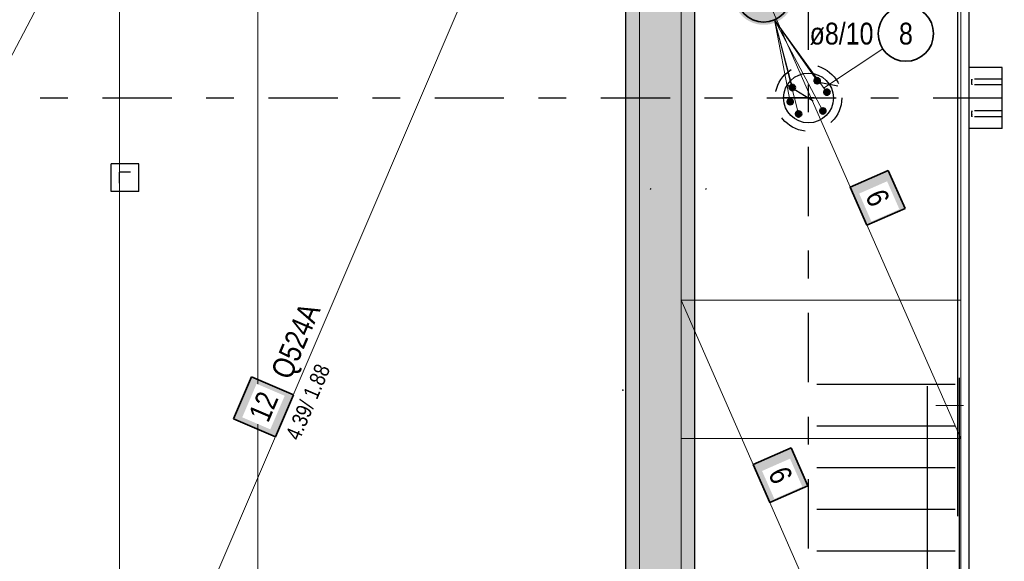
# Model space of a CAD drawing. Header units: millimetres. Extents: x -7.9 to 38.5, y -8.4 to 24.5.
# Tile 11 of 37: x 14.5 to 18, y 8.3 to 10.3. Entities that reach past the tile are written whole.
import ezdxf

# ---------------------------------------------------------------- set-up
doc = ezdxf.new("R2010")
doc.units = ezdxf.units.MM
doc.linetypes.add('DASHDOTX2', pattern=[2, 1, -0.5, 0, -0.5])
doc.linetypes.add('HIDDEN', pattern=[0.375, 0.25, -0.125])
for name, color, linetype, lineweight in [('Achsen', 7, 'Continuous', 20), ('Mattenbewehrung', 7, 'Continuous', 20), ('Schraffuren', 7, 'Continuous', 20), ('Stabstahl', 7, 'Continuous', 20)]:
    doc.layers.add(name, color=color, linetype=linetype, lineweight=lineweight)
doc.styles.add('Arial Narrow', font='ARIALN.TTF')

msp = doc.modelspace()

# ---------------------------------------------------------------- hatches: boundary and pattern name
at = {"lineweight": 35, "true_color": 0xffffff}
msp.add_hatch(color=7, dxfattribs=at).paths.add_polyline_path([(15.29819, 9.000161), (15.233271, 8.848469), (15.384963, 8.78355), (15.449882, 8.935242)])
at = {"layer": 'Achsen', "lineweight": 35, "true_color": 0xffffff}
for points in [[(17.658945, 9.60795), (17.598626, 9.745287), (17.461288, 9.684967), (17.521608, 9.54763)], [(17.30826, 8.606402), (17.24794, 8.743739), (17.110603, 8.68342), (17.170922, 8.546082)]]:
    msp.add_hatch(color=7, dxfattribs=at).paths.add_polyline_path(points)
at = {"layer": 'Schraffuren', "lineweight": 13, "true_color": 0xd7ffd7}
msp.add_hatch(color=254, dxfattribs=at).paths.add_polyline_path([(16.900096, 1.546548), (16.650096, 1.796548), (16.650096, 12.006535), (16.900096, 12.006538)])
at = {"layer": 'Stabstahl', "lineweight": 50, "true_color": 0xffffff}
msp.add_hatch(color=7, dxfattribs=at).paths.add_polyline_path([(17.258427, 10.380761), (17.25836, 10.3846), (17.258159, 10.388434), (17.257824, 10.392259), (17.257356, 10.39607), (17.256755, 10.399862), (17.256023, 10.403631), (17.255159, 10.407372), (17.254165, 10.411081), (17.253043, 10.414753), (17.251793, 10.418383), (17.250417, 10.421968), (17.248917, 10.425502), (17.247294, 10.428982), (17.245551, 10.432403), (17.243689, 10.435761), (17.241712, 10.439052), (17.239621, 10.442272), (17.237418, 10.445417), (17.235108, 10.448484), (17.232691, 10.451467), (17.230173, 10.454365), (17.227554, 10.457173), (17.224839, 10.459888), (17.222031, 10.462507), (17.219133, 10.465026), (17.216149, 10.467442), (17.213083, 10.469753), (17.209938, 10.471955), (17.206718, 10.474046), (17.203427, 10.476024), (17.200068, 10.477885), (17.196647, 10.479628), (17.193168, 10.481251), (17.189633, 10.482751), (17.186049, 10.484127), (17.182418, 10.485377), (17.178747, 10.4865), (17.175038, 10.487493), (17.171297, 10.488357), (17.167528, 10.48909), (17.163736, 10.48969), (17.159925, 10.490158), (17.1561, 10.490493), (17.152266, 10.490694), (17.148427, 10.490761), (17.144588, 10.490694), (17.140753, 10.490493), (17.136928, 10.490158), (17.133118, 10.48969), (17.129325, 10.48909), (17.125556, 10.488357), (17.121815, 10.487493), (17.118106, 10.4865), (17.114435, 10.485377), (17.110804, 10.484127), (17.10722, 10.482751), (17.103686, 10.481251), (17.100206, 10.479628), (17.096785, 10.477885), (17.093427, 10.476024), (17.090135, 10.474046), (17.086915, 10.471955), (17.08377, 10.469753), (17.080704, 10.467442), (17.07772, 10.465026), (17.074822, 10.462507), (17.072014, 10.459888), (17.069299, 10.457173), (17.066681, 10.454365), (17.064162, 10.451467), (17.061745, 10.448484), (17.059435, 10.445417), (17.057232, 10.442272), (17.055141, 10.439052), (17.053164, 10.435761), (17.051302, 10.432403), (17.049559, 10.428982), (17.047937, 10.425502), (17.046436, 10.421968), (17.04506, 10.418383), (17.04381, 10.414753), (17.042688, 10.411081), (17.041694, 10.407372), (17.04083, 10.403631), (17.040098, 10.399862), (17.039497, 10.39607), (17.039029, 10.392259), (17.038695, 10.388434), (17.038494, 10.3846), (17.038427, 10.380761), (17.038494, 10.376922), (17.038695, 10.373088), (17.039029, 10.369263), (17.039497, 10.365452), (17.040098, 10.361659), (17.04083, 10.357891), (17.041694, 10.354149), (17.042688, 10.350441), (17.04381, 10.346769), (17.04506, 10.343139), (17.046436, 10.339554), (17.047937, 10.33602), (17.049559, 10.33254), (17.051302, 10.329119), (17.053164, 10.325761), (17.055141, 10.32247), (17.057232, 10.31925), (17.059435, 10.316104), (17.061745, 10.313038), (17.064162, 10.310054), (17.066681, 10.307156), (17.069299, 10.304348), (17.072014, 10.301633), (17.074822, 10.299015), (17.07772, 10.296496), (17.080704, 10.29408), (17.08377, 10.291769), (17.086915, 10.289567), (17.090135, 10.287476), (17.093427, 10.285498), (17.096785, 10.283637), (17.100206, 10.281893), (17.103686, 10.280271), (17.10722, 10.278771), (17.110804, 10.277395), (17.114435, 10.276145), (17.118106, 10.275022), (17.121815, 10.274028), (17.125556, 10.273165), (17.129325, 10.272432), (17.133118, 10.271831), (17.136928, 10.271363), (17.140753, 10.271029), (17.144588, 10.270828), (17.148427, 10.270761), (17.152266, 10.270828), (17.1561, 10.271029), (17.159925, 10.271363), (17.163736, 10.271831), (17.167528, 10.272432), (17.171297, 10.273165), (17.175038, 10.274028), (17.178747, 10.275022), (17.182418, 10.276145), (17.186049, 10.277395), (17.189633, 10.278771), (17.193168, 10.280271), (17.196647, 10.281893), (17.200068, 10.283637), (17.203427, 10.285498), (17.206718, 10.287476), (17.209938, 10.289567), (17.213083, 10.291769), (17.216149, 10.29408), (17.219133, 10.296496), (17.222031, 10.299015), (17.224839, 10.301633), (17.227554, 10.304348), (17.230173, 10.307156), (17.232691, 10.310054), (17.235108, 10.313038), (17.237418, 10.316104), (17.239621, 10.31925), (17.241712, 10.32247), (17.243689, 10.325761), (17.245551, 10.329119), (17.247294, 10.33254), (17.248917, 10.33602), (17.250417, 10.339554), (17.251793, 10.343139), (17.253043, 10.346769), (17.254165, 10.350441), (17.255159, 10.354149), (17.256023, 10.357891), (17.256755, 10.361659), (17.257356, 10.365452), (17.257824, 10.369263), (17.258159, 10.373088)])

# ---------------------------------------------------------------- linework, layer by layer
at = {"color": 3, "linetype": 'Continuous', "lineweight": 25}
for p, q in [((17.84937, 8.496544), (17.849611, 18.196544)), ((17.890275, 3.996544), (17.890275, 18.086548)), ((18.010275, 10.116544), (17.890275, 10.116544)), ((18.010275, 9.896544), (18.010275, 10.116544)), ((18.010275, 9.896544), (17.890275, 9.896544)), ((14.791573, 9.668485), (14.791573, 9.768485)), ((14.891575, 9.768485), (14.791573, 9.768485)), ((14.891575, 9.668485), (14.891575, 9.768485)), ((14.891575, 9.668485), (14.791573, 9.668485)), ((17.840275, 8.972436), (17.340275, 8.972436)), ((17.740275, 1.966544), (17.740275, 8.966544)), ((17.840275, 8.822009), (17.340275, 8.822009)), ((17.840275, 8.671583), (17.340275, 8.671583)), ((17.840275, 8.521157), (17.340275, 8.521157)), ((17.840275, 8.37073), (17.340275, 8.37073))]:
    msp.add_line(p, q, dxfattribs=at)
at = {"color": 7, "linetype": 'Continuous', "lineweight": 18}
for p, q in [((13.021336, 7.466553), (15.321333, 11.856532)), ((14.821336, 11.856535), (14.821336, 7.466557)), ((16.700094, 11.856535), (14.821336, 7.466557)), ((15.321333, 7.466553), (15.321333, 11.856532)), ((16.700094, 7.466557), (16.700094, 11.856535))]:
    msp.add_line(p, q, dxfattribs=at)
at = {"color": 3, "linetype": 'HIDDEN', "lineweight": 25, "ltscale": 0.25}
for p, q in [((17.9002, 10.068072), (17.9002, 10.071476)), ((17.900229, 10.068053), (17.900229, 10.071461)), ((17.900229, 10.064034), (17.900229, 10.068053)), ((18.010275, 10.074544), (17.900256, 10.074544)), ((17.900256, 10.074544), (17.900256, 10.073741)), ((17.900256, 10.073749), (17.900256, 10.074544)), ((17.900318, 10.073741), (17.900318, 10.071461)), ((17.90041, 10.073749), (17.90041, 10.071476)), ((17.9002, 10.056612), (17.9002, 10.060016)), ((17.900229, 10.060016), (17.900229, 10.064034)), ((17.900229, 10.056627), (17.900229, 10.060016)), ((17.900254, 10.053544), (17.900254, 10.054339)), ((18.010275, 10.053544), (17.900256, 10.053544)), ((17.900257, 10.054347), (17.900257, 10.053544)), ((17.900318, 10.056627), (17.900318, 10.054347)), ((17.900409, 10.056612), (17.900409, 10.054339)), ((17.900247, 9.958749), (17.900247, 9.959544)), ((18.010275, 9.959544), (17.900255, 9.959544)), ((17.900263, 9.959544), (17.900263, 9.958741)), ((17.90032, 9.958741), (17.90032, 9.956461)), ((17.900407, 9.958749), (17.900407, 9.956476)), ((17.900198, 9.941612), (17.900198, 9.945016)), ((17.900199, 9.953072), (17.900199, 9.956476)), ((17.900229, 9.953053), (17.900229, 9.956461)), ((17.900229, 9.949034), (17.900229, 9.953053)), ((17.900229, 9.945016), (17.900229, 9.949034)), ((17.900229, 9.941627), (17.900229, 9.945016)), ((17.900246, 9.938544), (17.900246, 9.939339)), ((18.010275, 9.938544), (17.900255, 9.938544)), ((17.900264, 9.939347), (17.900264, 9.938544)), ((17.90032, 9.941627), (17.90032, 9.939347)), ((17.900406, 9.941612), (17.900406, 9.939339))]:
    msp.add_line(p, q, dxfattribs=at)
at = {"color": 2, "linetype": 'Continuous', "lineweight": 35}
for p, q in [((15.29819, 9.000161), (15.233271, 8.848469)), ((15.449882, 8.935242), (15.29819, 9.000161)), ((15.384963, 8.78355), (15.449882, 8.935242)), ((15.233271, 8.848469), (15.384963, 8.78355))]:
    msp.add_line(p, q, dxfattribs=at)
at = {"color": 9, "linetype": 'HIDDEN', "lineweight": 0, "ltscale": 0.25}
msp.add_line((17.770275, 8.896544), (17.890275, 8.896544), dxfattribs=at)
at = {"color": 3, "linetype": 'HIDDEN', "lineweight": 25, "ltscale": 0.25}
msp.add_circle((17.310338, 10.006532), 0.12, dxfattribs=at)
at = {"color": 9, "linetype": 'Continuous', "lineweight": 0}
for centre in [(17.900406, 9.946304), (16.739956, 9.678095), (16.939953, 9.678095), (16.640124, 8.951537)]:
    msp.add_circle(centre, 0.00111, dxfattribs=at)
at = {"layer": 'Achsen', "color": 3, "linetype": 'DASHDOTX2', "lineweight": 25, "ltscale": 0.25}
for p, q in [((17.309969, 0.580289), (17.309969, 19.628283)), ((2.160322, 10.006548), (19.677826, 10.006548))]:
    msp.add_line(p, q, dxfattribs=at)
at = {"layer": 'Achsen', "color": 7, "linetype": 'Continuous', "lineweight": 18}
for p, q in [((17.860275, 8.776544), (16.850098, 11.076543)), ((17.860275, 8.776544), (17.860275, 11.076539)), ((16.850096, 10.652604), (16.850096, 8.776548)), ((17.860275, 9.276536), (16.8501, 9.27654)), ((16.8501, 9.27654), (16.8501, 6.976548)), ((16.8501, 9.27654), (17.860275, 6.976544)), ((17.860275, 6.976544), (17.860275, 9.276536)), ((16.850096, 8.776548), (17.860275, 8.776544)), ((16.850096, 8.776548), (16.850096, 8.776548))]:
    msp.add_line(p, q, dxfattribs=at)
at = {"layer": 'Achsen', "color": 2, "linetype": 'Continuous', "lineweight": 35}
for p, q in [((17.598626, 9.745287), (17.461288, 9.684967)), ((17.658945, 9.60795), (17.598626, 9.745287)), ((17.461288, 9.684967), (17.521608, 9.54763)), ((17.521608, 9.54763), (17.658945, 9.60795)), ((17.24794, 8.743739), (17.110603, 8.68342)), ((17.30826, 8.606402), (17.24794, 8.743739)), ((17.110603, 8.68342), (17.170922, 8.546082)), ((17.170922, 8.546082), (17.30826, 8.606402))]:
    msp.add_line(p, q, dxfattribs=at)
at = {"layer": 'Achsen', "color": 3, "linetype": 'Continuous', "lineweight": 25}
for p, q in [((14.821573, 9.698485), (14.821573, 9.738485)), ((14.861575, 9.738485), (14.821573, 9.738485)), ((17.855275, 1.996544), (17.855275, 8.996544))]:
    msp.add_line(p, q, dxfattribs=at)
at = {"layer": 'Achsen', "color": 9, "linetype": 'Continuous', "lineweight": 0}
msp.add_circle((17.190338, 10.006532), 0.00111, dxfattribs=at)
at = {"layer": 'Mattenbewehrung', "color": 3, "linetype": 'Continuous', "lineweight": 25}
for p, q in [((16.900096, 1.546548), (16.900096, 12.006538)), ((16.650096, 7.496553), (16.650096, 11.806535))]:
    msp.add_line(p, q, dxfattribs=at)
at = {"layer": 'Stabstahl', "color": 5, "linetype": 'Continuous', "lineweight": 18}
for p, q in [((17.244375, 9.993078), (17.187747, 10.288816)), ((17.252089, 10.044268), (17.187747, 10.288816)), ((17.341846, 10.068811), (17.187747, 10.288816)), ((17.376908, 10.027439), (17.187747, 10.288816)), ((17.362366, 9.959686), (17.187747, 10.288816)), ((17.274528, 9.948901), (17.187747, 10.288816)), ((17.578567, 10.183829), (17.364571, 10.04238))]:
    msp.add_line(p, q, dxfattribs=at)
at = {"layer": 'Stabstahl', "color": 3, "linetype": 'Continuous', "lineweight": 25}
for p, q in [((17.233862, 10.054), (17.327323, 9.99599)), ((17.354808, 10.062414), (17.416046, 10.049916)), ((17.330328, 10.006532), (17.220328, 10.006532))]:
    msp.add_line(p, q, dxfattribs=at)
at = {"layer": 'Stabstahl', "color": 2, "linetype": 'Continuous', "lineweight": 35}
for centre in [(17.148427, 10.380761), (17.66199, 10.238971)]:
    msp.add_circle(centre, 0.1, dxfattribs=at)
at = {"layer": 'Stabstahl', "color": 3, "linetype": 'Continuous', "lineweight": 25}
msp.add_circle((17.310338, 10.006532), 0.09001, dxfattribs=at)
at = {"layer": 'Stabstahl', "color": 4, "linetype": 'Continuous', "lineweight": 50}
for centre, radius in [((17.341846, 10.068811), 0.01), ((17.341846, 10.068811), 0.01), ((17.341846, 10.068811), 0.009), ((17.341846, 10.068811), 0.007), ((17.341846, 10.068811), 0.005), ((17.341846, 10.068811), 0.003), ((17.341846, 10.068811), 0.001), ((17.252089, 10.044268), 0.01), ((17.252089, 10.044268), 0.01), ((17.252089, 10.044268), 0.009), ((17.252089, 10.044268), 0.007), ((17.252089, 10.044268), 0.005), ((17.252089, 10.044268), 0.003), ((17.252089, 10.044268), 0.001), ((17.376908, 10.027439), 0.01), ((17.376908, 10.027439), 0.01), ((17.376908, 10.027439), 0.009), ((17.376908, 10.027439), 0.007), ((17.376908, 10.027439), 0.005), ((17.376908, 10.027439), 0.003), ((17.244375, 9.993078), 0.01), ((17.244375, 9.993078), 0.01), ((17.244375, 9.993078), 0.009), ((17.244375, 9.993078), 0.007), ((17.244375, 9.993078), 0.005), ((17.244375, 9.993078), 0.003), ((17.244375, 9.993078), 0.001), ((17.376908, 10.027439), 0.001), ((17.274528, 9.948901), 0.01), ((17.274528, 9.948901), 0.01), ((17.274528, 9.948901), 0.009), ((17.362366, 9.959686), 0.01), ((17.362366, 9.959686), 0.01), ((17.362366, 9.959686), 0.009), ((17.362366, 9.959686), 0.007), ((17.362366, 9.959686), 0.005), ((17.362366, 9.959686), 0.003), ((17.362366, 9.959686), 0.001), ((17.274528, 9.948901), 0.007), ((17.274528, 9.948901), 0.005), ((17.274528, 9.948901), 0.003), ((17.274528, 9.948901), 0.001)]:
    msp.add_circle(centre, radius, dxfattribs=at)

# ---------------------------------------------------------------- texts
at = {"layer": 'Stabstahl', "color": 2, "lineweight": 35, "char_height": 0.07875, "attachment_point": 1, "line_spacing_factor": 0.9, "style": 'Arial Narrow'}
for s, insert in [('ø8/10', (17.314403, 10.278346)), ('8', (17.637184, 10.278346))]:
    msp.add_mtext(s, dxfattribs=dict(at, insert=insert))

# ---------------------------------------------------------------- next in the draw order: texts
at = {"color": 2, "lineweight": 35, "char_height": 0.07875, "attachment_point": 1, "rotation": 66.830749, "line_spacing_factor": 0.9, "style": 'Arial Narrow', "bg_fill": 3, "box_fill_scale": 1.2, "bg_fill_color": 256, "bg_fill_true_color": 13158600, "bg_fill_transparency": 0}
for s, insert in [('Q524A', (15.366133, 9.015953)), ('12', (15.285857, 8.861737))]:
    msp.add_mtext(s, dxfattribs=dict(at, insert=insert))
at = {"layer": 'Achsen', "color": 2, "lineweight": 35, "char_height": 0.07875, "attachment_point": 1, "line_spacing_factor": 0.9, "style": 'Arial Narrow', "bg_fill": 3, "box_fill_scale": 1.2, "bg_fill_color": 256, "bg_fill_true_color": 13158600, "bg_fill_transparency": 0}
for insert, rotation in [((17.586192, 9.685004), 293.711459), ((17.235507, 8.683457), 293.711435)]:
    msp.add_mtext('6', dxfattribs=dict(at, insert=insert, rotation=rotation))

# ---------------------------------------------------------------- next in the draw order: texts
at = {"color": 2, "lineweight": 35, "insert": (15.412544, 8.771747), "char_height": 0.05625, "attachment_point": 1, "rotation": 66.830749, "line_spacing_factor": 0.9, "style": 'Arial Narrow', "bg_fill": 3, "box_fill_scale": 1.2, "bg_fill_color": 256, "bg_fill_true_color": 13158600, "bg_fill_transparency": 0}
msp.add_mtext(' 4.39/ 1.88', dxfattribs=at)

doc.saveas('drawing.dxf')
